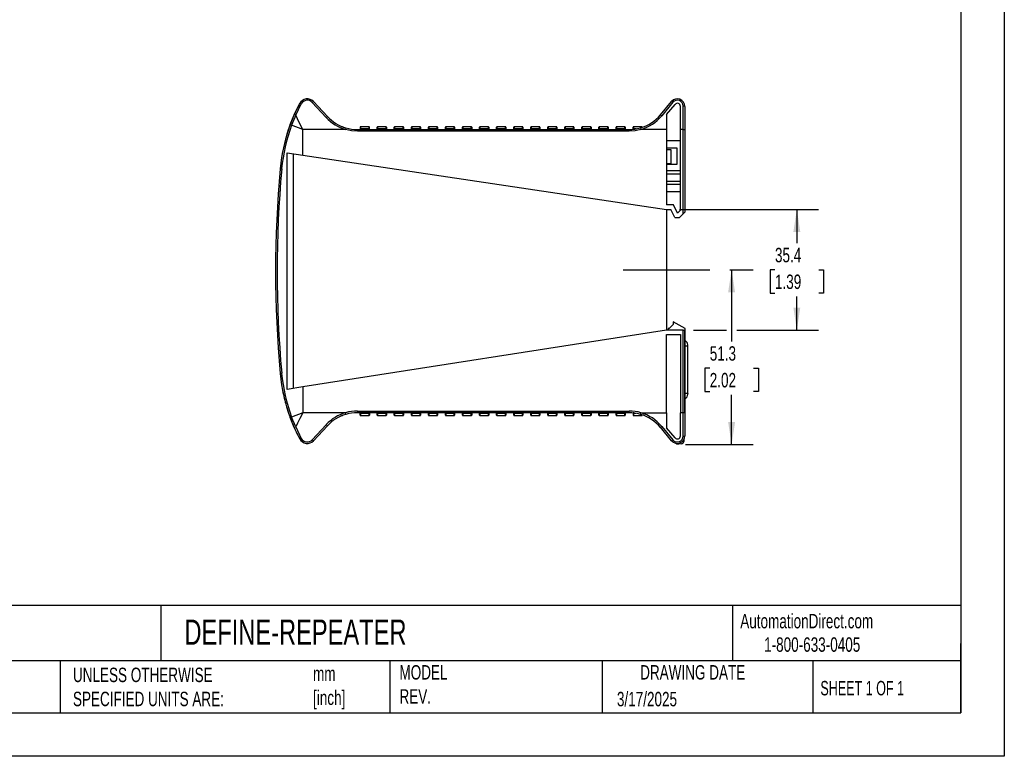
# Model space of a CAD drawing. Header units: millimetres. Extents: x 0 to 559, y 0 to 432.
# Tile 2 of 3: x 270 to 559, y 0 to 216. Entities that reach past the tile are written whole.
import ezdxf

# ---------------------------------------------------------------- set-up
doc = ezdxf.new("R2010")
doc.units = ezdxf.units.MM
doc.header["$LTSCALE"] = 2
doc.linetypes.add('CENTERX2', pattern=[20.32, 12.7, -2.54, 2.54, -2.54])
doc.layers.add('CENTER', color=40, linetype='CENTERX2')
doc.layers.add('DIMENSIONS', color=140, linetype='Continuous', lineweight=25)
doc.layers.add('TEXT', color=140, linetype='Continuous', lineweight=25)
doc.styles.add('SLDTEXTSTYLE0', font='TXT', dxfattribs={"width": 0.7})
doc.styles.add('SLDTEXTSTYLE1', font='TXT', dxfattribs={"width": 0.65})
doc.dimstyles.new('SLDDIMSTYLE1', dxfattribs={"dimtxt": 4.316016, "dimasz": 6.604, "dimexe": 0, "dimexo": 0.0625, "dimgap": 1.079004, "dimtad": 0, "dimtih": 1, "dimtoh": 1, "dimdec": 1, "dimrnd": 1e-09, "dimzin": 12, "dimdsep": 46, "dimtxsty": 'SLDTEXTSTYLE0', "dimsah": 1, "dimcen": 0.09, "dimadec": 0, "dimazin": 3, "dimtfac": 1, "dimtdec": 1, "dimtofl": 0, "dimtmove": 0, "dimatfit": 3, "dimfxl": 0, "dimfrac": 2, "dimtolj": 1, "dimtzin": 12, "dimarcsym": 0})

# ---------------------------------------------------------------- blocks, each defined once
blk = doc.blocks.new('_D_2')
at = {"layer": 'DIMENSIONS'}
for p, q in [((463.59, 160.31), (504.33, 160.31)), ((497.98, 160.31), (497.98, 150.44)), ((491.56, 142.61), (490.11, 142.61)), ((490.11, 142.61), (490.11, 135.76)), ((504.39, 142.61), (505.84, 142.61)), ((505.84, 142.61), (505.84, 135.76)), ((490.11, 135.76), (491.56, 135.76)), ((505.84, 135.76), (504.39, 135.76)), ((497.98, 124.91), (497.98, 134.79)), ((467.69, 124.91), (477.33, 124.91)), ((480.37, 124.91), (504.33, 124.91))]:
    blk.add_line(p, q, dxfattribs=at)
for points in [[(497.98, 160.31), (496.96, 153.71), (498.99, 153.71)], [(497.98, 124.91), (498.99, 131.52), (496.96, 131.52)]]:
    blk.add_solid(points, dxfattribs=at)
at = {"layer": 'DIMENSIONS', "char_height": 4.233, "attachment_point": 1, "style": 'SLDTEXTSTYLE0'}
for s, insert in [('35.4', (491.56, 149.04)), ('1.39', (491.56, 141.21))]:
    blk.add_mtext(s, dxfattribs=dict(at, insert=insert))
blk = doc.blocks.new('_D_3')
at = {"layer": 'DIMENSIONS'}
for p, q in [((478.34, 142.61), (485.2, 142.61)), ((478.85, 142.61), (478.85, 121.6)), ((472.44, 113.77), (470.99, 113.77)), ((470.99, 113.77), (470.99, 106.91)), ((485.26, 113.77), (486.71, 113.77)), ((486.71, 113.77), (486.71, 106.91)), ((470.99, 106.91), (472.44, 106.91)), ((486.71, 106.91), (485.26, 106.91)), ((478.85, 91.36), (478.85, 105.95)), ((465.37, 91.36), (485.2, 91.36))]:
    blk.add_line(p, q, dxfattribs=at)
for points in [[(478.85, 142.61), (477.83, 136.01), (479.87, 136.01)], [(478.85, 91.36), (479.87, 97.97), (477.83, 97.97)]]:
    blk.add_solid(points, dxfattribs=at)
at = {"layer": 'DIMENSIONS', "char_height": 4.233, "attachment_point": 1, "style": 'SLDTEXTSTYLE0'}
for s, insert in [('51.3', (472.44, 120.2)), ('2.02', (472.44, 112.37))]:
    blk.add_mtext(s, dxfattribs=dict(at, insert=insert))

msp = doc.modelspace()

# ---------------------------------------------------------------- linework, layer by layer
at = {"color": 7, "linetype": 'Continuous'}
for p, q in [((558.8, 431.81), (558.8, 0.01)), ((558.8, 0.01), (0, 0.01))]:
    msp.add_line(p, q, dxfattribs=at)
for p, q in [((350.6, 188.06), (352.23, 191.4)), ((351.06, 187.9), (352.67, 191.24)), ((359.99, 187.23), (355.9, 191.66)), ((356.26, 191.92), (360.36, 187.53)), ((457.97, 188), (461.26, 191.93)), ((461.64, 191.69), (458.35, 187.72)), ((459.8, 188.16), (462.26, 191.09)), ((464.65, 183.71), (464.65, 190.59)), ((349.42, 185.16), (350.6, 188.06)), ((351.06, 187.9), (349.86, 184.99)), ((459.8, 188.16), (459.8, 183.71)), ((463.85, 183.71), (463.85, 190.51)), ((465.15, 190.51), (465.15, 183.71)), ((353.15, 183.71), (349.86, 184.99)), ((353.15, 176.23), (353.15, 183.71)), ((365.63, 183.71), (353.15, 183.71)), ((365.77, 184.19), (365.63, 183.71)), ((369.13, 183.21), (369.13, 183.71)), ((369.13, 183.71), (448.77, 183.71)), ((448.77, 183.21), (369.13, 183.21)), ((369.96, 184.43), (369.96, 183.77)), ((369.96, 183.79), (369.96, 183.77)), ((369.96, 183.79), (372.63, 183.79)), ((369.96, 183.71), (369.96, 183.77)), ((372.54, 184.53), (370.06, 184.53)), ((370.06, 184.53), (370.06, 183.89)), ((372.54, 183.89), (370.06, 183.89)), ((372.54, 183.89), (372.54, 184.53)), ((372.64, 183.77), (372.63, 183.79)), ((372.64, 183.77), (372.64, 184.43)), ((372.64, 183.77), (372.64, 183.71)), ((374.96, 183.77), (374.96, 184.43)), ((374.96, 183.77), (374.96, 183.79)), ((377.63, 183.79), (374.96, 183.79)), ((374.96, 183.71), (374.96, 183.77)), ((377.54, 184.53), (375.06, 184.53)), ((375.06, 184.53), (375.06, 183.89)), ((377.54, 183.89), (375.06, 183.89)), ((377.54, 183.89), (377.54, 184.53)), ((377.63, 183.79), (377.64, 183.77)), ((377.64, 184.43), (377.64, 183.77)), ((377.64, 183.77), (377.64, 183.71)), ((379.96, 183.77), (379.96, 184.43)), ((379.96, 183.77), (379.96, 183.79)), ((382.63, 183.79), (379.96, 183.79)), ((379.96, 183.71), (379.96, 183.77)), ((382.54, 184.53), (380.06, 184.53)), ((380.06, 184.53), (380.06, 183.89)), ((382.54, 183.89), (380.06, 183.89)), ((382.54, 183.89), (382.54, 184.53)), ((382.63, 183.79), (382.64, 183.77)), ((382.64, 184.43), (382.64, 183.77)), ((382.64, 183.77), (382.64, 183.71)), ((384.96, 183.77), (384.96, 184.43)), ((384.96, 183.77), (384.96, 183.79)), ((387.63, 183.79), (384.96, 183.79)), ((384.96, 183.71), (384.96, 183.77)), ((387.54, 184.53), (385.06, 184.53)), ((385.06, 184.53), (385.06, 183.89)), ((387.54, 183.89), (385.06, 183.89)), ((387.54, 183.89), (387.54, 184.53)), ((387.63, 183.79), (387.64, 183.77)), ((387.64, 184.43), (387.64, 183.77)), ((387.64, 183.77), (387.64, 183.71)), ((389.96, 183.77), (389.96, 184.43)), ((389.96, 183.77), (389.96, 183.79)), ((392.63, 183.79), (389.96, 183.79)), ((389.96, 183.71), (389.96, 183.77)), ((392.54, 184.53), (390.06, 184.53)), ((390.06, 184.53), (390.06, 183.89)), ((392.54, 183.89), (390.06, 183.89)), ((392.54, 183.89), (392.54, 184.53)), ((392.63, 183.79), (392.64, 183.77)), ((392.64, 184.43), (392.64, 183.77)), ((392.64, 183.77), (392.64, 183.71)), ((394.96, 183.77), (394.96, 184.43)), ((394.96, 183.77), (394.96, 183.79)), ((397.63, 183.79), (394.96, 183.79)), ((394.96, 183.71), (394.96, 183.77)), ((397.54, 184.53), (395.06, 184.53)), ((395.06, 184.53), (395.06, 183.89)), ((397.54, 183.89), (395.06, 183.89)), ((397.54, 183.89), (397.54, 184.53)), ((397.63, 183.79), (397.64, 183.77)), ((397.64, 184.43), (397.64, 183.77)), ((397.64, 183.77), (397.64, 183.71)), ((399.96, 183.77), (399.96, 184.43)), ((399.96, 183.77), (399.96, 183.79)), ((402.63, 183.79), (399.96, 183.79)), ((399.96, 183.71), (399.96, 183.77)), ((402.54, 184.53), (400.06, 184.53)), ((400.06, 184.53), (400.06, 183.89)), ((402.54, 183.89), (400.06, 183.89)), ((402.54, 183.89), (402.54, 184.53)), ((402.63, 183.79), (402.64, 183.77)), ((402.64, 184.43), (402.64, 183.77)), ((402.64, 183.77), (402.64, 183.71)), ((404.96, 183.77), (404.96, 184.43)), ((404.96, 183.77), (404.96, 183.79)), ((407.63, 183.79), (404.96, 183.79)), ((404.96, 183.71), (404.96, 183.77)), ((407.54, 184.53), (405.06, 184.53)), ((405.06, 184.53), (405.06, 183.89)), ((407.54, 183.89), (405.06, 183.89)), ((407.54, 183.89), (407.54, 184.53)), ((407.63, 183.79), (407.64, 183.77)), ((407.64, 184.43), (407.64, 183.77)), ((407.64, 183.77), (407.64, 183.71)), ((409.96, 183.77), (409.96, 184.43)), ((409.96, 183.77), (409.96, 183.79)), ((412.63, 183.79), (409.96, 183.79)), ((409.96, 183.71), (409.96, 183.77)), ((412.54, 184.53), (410.06, 184.53)), ((410.06, 184.53), (410.06, 183.89)), ((412.54, 183.89), (410.06, 183.89)), ((412.54, 183.89), (412.54, 184.53)), ((412.63, 183.79), (412.64, 183.77)), ((412.64, 184.43), (412.64, 183.77)), ((412.64, 183.77), (412.64, 183.71)), ((414.96, 183.77), (414.96, 184.43)), ((414.96, 183.77), (414.96, 183.79)), ((417.63, 183.79), (414.96, 183.79)), ((414.96, 183.71), (414.96, 183.77)), ((417.54, 184.53), (415.06, 184.53)), ((415.06, 184.53), (415.06, 183.89)), ((417.54, 183.89), (415.06, 183.89)), ((417.54, 183.89), (417.54, 184.53)), ((417.63, 183.79), (417.64, 183.77)), ((417.64, 184.43), (417.64, 183.77)), ((417.64, 183.77), (417.64, 183.71)), ((419.96, 183.77), (419.96, 184.43)), ((419.96, 183.77), (419.96, 183.79)), ((422.63, 183.79), (419.96, 183.79)), ((419.96, 183.71), (419.96, 183.77)), ((422.54, 184.53), (420.06, 184.53)), ((420.06, 184.53), (420.06, 183.89)), ((422.54, 183.89), (420.06, 183.89)), ((422.54, 183.89), (422.54, 184.53)), ((422.63, 183.79), (422.64, 183.77)), ((422.64, 184.43), (422.64, 183.77)), ((422.64, 183.77), (422.64, 183.71)), ((424.96, 183.77), (424.96, 184.43)), ((424.96, 183.77), (424.96, 183.79)), ((427.63, 183.79), (424.96, 183.79)), ((424.96, 183.71), (424.96, 183.77)), ((427.54, 184.53), (425.06, 184.53)), ((425.06, 184.53), (425.06, 183.89)), ((427.54, 183.89), (425.06, 183.89)), ((427.54, 183.89), (427.54, 184.53)), ((427.63, 183.79), (427.64, 183.77)), ((427.64, 184.43), (427.64, 183.77)), ((427.64, 183.77), (427.64, 183.71)), ((429.96, 183.77), (429.96, 184.43)), ((429.96, 183.77), (429.96, 183.79)), ((432.63, 183.79), (429.96, 183.79)), ((429.96, 183.71), (429.96, 183.77)), ((432.54, 184.53), (430.06, 184.53)), ((430.06, 184.53), (430.06, 183.89)), ((432.54, 183.89), (430.06, 183.89)), ((432.54, 183.89), (432.54, 184.53)), ((432.63, 183.79), (432.64, 183.77)), ((432.64, 184.43), (432.64, 183.77)), ((432.64, 183.77), (432.64, 183.71)), ((434.96, 183.77), (434.96, 184.43)), ((434.96, 183.77), (434.96, 183.79)), ((437.63, 183.79), (434.96, 183.79)), ((434.96, 183.71), (434.96, 183.77)), ((437.54, 184.53), (435.06, 184.53)), ((435.06, 184.53), (435.06, 183.89)), ((437.54, 183.89), (435.06, 183.89)), ((437.54, 183.89), (437.54, 184.53)), ((437.63, 183.79), (437.64, 183.77)), ((437.64, 184.43), (437.64, 183.77)), ((437.64, 183.77), (437.64, 183.71)), ((439.96, 183.77), (439.96, 184.43)), ((439.96, 183.77), (439.96, 183.79)), ((442.63, 183.79), (439.96, 183.79)), ((439.96, 183.71), (439.96, 183.77)), ((442.54, 184.53), (440.06, 184.53)), ((440.06, 184.53), (440.06, 183.89)), ((442.54, 183.89), (440.06, 183.89)), ((442.54, 183.89), (442.54, 184.53)), ((442.63, 183.79), (442.64, 183.77)), ((442.64, 184.43), (442.64, 183.77)), ((442.64, 183.77), (442.64, 183.71)), ((444.96, 183.77), (444.96, 184.43)), ((444.96, 183.77), (444.96, 183.79)), ((447.63, 183.79), (444.96, 183.79)), ((444.96, 183.71), (444.96, 183.77)), ((447.54, 184.53), (445.06, 184.53)), ((445.06, 184.53), (445.06, 183.89)), ((447.54, 183.89), (445.06, 183.89)), ((447.54, 183.89), (447.54, 184.53)), ((447.63, 183.79), (447.64, 183.77)), ((447.64, 184.43), (447.64, 183.77)), ((447.64, 183.77), (447.64, 183.71)), ((448.77, 183.71), (448.77, 183.21)), ((449.96, 183.77), (449.96, 184.43)), ((449.96, 183.77), (449.96, 183.79)), ((450.15, 183.79), (449.96, 183.79)), ((452.54, 184.53), (450.06, 184.53)), ((450.06, 184.53), (450.06, 183.89)), ((450.82, 183.89), (450.06, 183.89)), ((452.13, 184.19), (452.27, 183.71)), ((459.8, 183.71), (452.27, 183.71)), ((452.54, 184.36), (452.54, 184.53)), ((459.8, 183.71), (459.8, 161.61)), ((463.85, 160.05), (463.85, 183.71)), ((464.65, 183.71), (463.85, 183.71)), ((464.65, 159.01), (464.65, 183.71)), ((464.65, 183.71), (465.15, 183.71)), ((465.15, 183.71), (465.15, 159.51)), ((463.85, 180.36), (459.8, 180.36)), ((348.59, 107.53), (348.59, 176.9)), ((348.59, 176.9), (353.15, 176.23)), ((350.44, 107.82), (350.44, 176.63)), ((353.15, 176.23), (459.8, 160.31)), ((459.8, 178.37), (462.76, 178.37)), ((461.17, 177.76), (459.8, 177.76)), ((461.17, 173.76), (461.17, 177.76)), ((462.76, 178.37), (462.76, 173.51)), ((459.8, 173.76), (461.17, 173.76)), ((462.76, 173.51), (459.8, 173.51)), ((459.8, 171.71), (463.85, 171.71)), ((459.8, 170.71), (463.85, 170.71)), ((459.8, 168.61), (463.85, 168.61)), ((463.85, 167.61), (459.8, 167.61)), ((459.8, 165.51), (463.85, 165.51)), ((461.86, 161.61), (459.8, 161.61)), ((459.8, 160.31), (461.05, 160.31)), ((459.8, 160.31), (459.8, 124.91)), ((462.22, 157.91), (461.05, 160.31)), ((463.02, 159.23), (461.86, 161.61)), ((463.85, 160.05), (463.02, 159.23)), ((464.65, 159.01), (463.55, 157.91)), ((462.22, 157.91), (463.55, 157.91)), ((461.73, 127.31), (461.73, 126.56)), ((465.23, 125.36), (461.73, 127.31)), ((459.8, 124.91), (353.15, 108.25)), ((464.65, 124.91), (459.8, 124.91)), ((460.53, 125.36), (460.23, 125.36)), ((460.23, 125.36), (460.23, 124.91)), ((460.53, 125.36), (461.73, 126.56)), ((464.65, 100.71), (464.65, 124.91)), ((464.65, 124.91), (465.15, 124.91)), ((465.15, 100.71), (465.15, 124.91)), ((465.23, 98.86), (465.23, 125.36)), ((459.8, 123.61), (463.85, 123.61)), ((459.8, 100.71), (459.8, 123.61)), ((463.85, 123.61), (463.85, 100.71)), ((465.23, 120.36), (465.98, 120.36)), ((465.98, 120.36), (465.98, 120.57)), ((465.98, 106.36), (465.98, 120.36)), ((353.15, 108.25), (348.59, 107.53)), ((353.15, 108.25), (353.15, 100.71)), ((465.98, 106.36), (465.23, 106.36)), ((465.98, 106.36), (465.98, 106.16)), ((369.13, 101.21), (448.77, 101.21)), ((369.13, 101.21), (369.13, 100.71)), ((448.77, 100.71), (448.77, 101.21)), ((350.6, 96.37), (349.42, 99.27)), ((353.15, 100.71), (349.86, 99.44)), ((351.06, 96.53), (349.86, 99.44)), ((365.63, 100.71), (353.15, 100.71)), ((365.77, 100.23), (365.63, 100.71)), ((448.77, 100.71), (369.13, 100.71)), ((369.96, 100.66), (369.96, 100.71)), ((369.96, 100.63), (369.96, 100.66)), ((369.96, 100), (369.96, 100.66)), ((369.96, 100.63), (372.63, 100.63)), ((370.06, 100.54), (372.54, 100.54)), ((370.06, 100.54), (370.06, 99.9)), ((370.06, 99.9), (372.54, 99.9)), ((372.54, 99.9), (372.54, 100.54)), ((372.64, 100.66), (372.63, 100.63)), ((372.64, 100.71), (372.64, 100.66)), ((372.64, 100.66), (372.64, 100)), ((374.96, 100.66), (374.96, 100.71)), ((374.96, 100.63), (374.96, 100.66)), ((374.96, 100), (374.96, 100.66)), ((374.96, 100.63), (377.63, 100.63)), ((375.06, 100.54), (377.54, 100.54)), ((375.06, 100.54), (375.06, 99.9)), ((375.06, 99.9), (377.54, 99.9)), ((377.54, 99.9), (377.54, 100.54)), ((377.64, 100.66), (377.63, 100.63)), ((377.64, 100.71), (377.64, 100.66)), ((377.64, 100.66), (377.64, 100)), ((379.96, 100.66), (379.96, 100.71)), ((379.96, 100.63), (379.96, 100.66)), ((379.96, 100), (379.96, 100.66)), ((379.96, 100.63), (382.63, 100.63)), ((380.06, 100.54), (382.54, 100.54)), ((380.06, 100.54), (380.06, 99.9)), ((380.06, 99.9), (382.54, 99.9)), ((382.54, 99.9), (382.54, 100.54)), ((382.64, 100.66), (382.63, 100.63)), ((382.64, 100.71), (382.64, 100.66)), ((382.64, 100.66), (382.64, 100)), ((384.96, 100.66), (384.96, 100.71)), ((384.96, 100.63), (384.96, 100.66)), ((384.96, 100), (384.96, 100.66)), ((384.96, 100.63), (387.63, 100.63)), ((385.06, 100.54), (387.54, 100.54)), ((385.06, 100.54), (385.06, 99.9)), ((385.06, 99.9), (387.54, 99.9)), ((387.54, 99.9), (387.54, 100.54)), ((387.64, 100.66), (387.63, 100.63)), ((387.64, 100.71), (387.64, 100.66)), ((387.64, 100.66), (387.64, 100)), ((389.96, 100.66), (389.96, 100.71)), ((389.96, 100.63), (389.96, 100.66)), ((389.96, 100), (389.96, 100.66)), ((389.96, 100.63), (392.63, 100.63)), ((390.06, 100.54), (392.54, 100.54)), ((390.06, 100.54), (390.06, 99.9)), ((390.06, 99.9), (392.54, 99.9)), ((392.54, 99.9), (392.54, 100.54)), ((392.64, 100.66), (392.63, 100.63)), ((392.64, 100.71), (392.64, 100.66)), ((392.64, 100.66), (392.64, 100)), ((394.96, 100.66), (394.96, 100.71)), ((394.96, 100.63), (394.96, 100.66)), ((394.96, 100), (394.96, 100.66)), ((394.96, 100.63), (397.63, 100.63)), ((395.06, 100.54), (397.54, 100.54)), ((395.06, 100.54), (395.06, 99.9)), ((395.06, 99.9), (397.54, 99.9)), ((397.54, 99.9), (397.54, 100.54)), ((397.64, 100.66), (397.63, 100.63)), ((397.64, 100.71), (397.64, 100.66)), ((397.64, 100.66), (397.64, 100)), ((399.96, 100.66), (399.96, 100.71)), ((399.96, 100.63), (399.96, 100.66)), ((399.96, 100), (399.96, 100.66)), ((399.96, 100.63), (402.63, 100.63)), ((400.06, 100.54), (402.54, 100.54)), ((400.06, 100.54), (400.06, 99.9)), ((400.06, 99.9), (402.54, 99.9)), ((402.54, 99.9), (402.54, 100.54)), ((402.64, 100.66), (402.63, 100.63)), ((402.64, 100.71), (402.64, 100.66)), ((402.64, 100.66), (402.64, 100)), ((404.96, 100.66), (404.96, 100.71)), ((404.96, 100.63), (404.96, 100.66)), ((404.96, 100), (404.96, 100.66)), ((404.96, 100.63), (407.63, 100.63)), ((405.06, 100.54), (407.54, 100.54)), ((405.06, 100.54), (405.06, 99.9)), ((405.06, 99.9), (407.54, 99.9)), ((407.54, 99.9), (407.54, 100.54)), ((407.64, 100.66), (407.63, 100.63)), ((407.64, 100.71), (407.64, 100.66)), ((407.64, 100.66), (407.64, 100)), ((409.96, 100.66), (409.96, 100.71)), ((409.96, 100.63), (409.96, 100.66)), ((409.96, 100), (409.96, 100.66)), ((409.96, 100.63), (412.63, 100.63)), ((410.06, 100.54), (412.54, 100.54)), ((410.06, 100.54), (410.06, 99.9)), ((410.06, 99.9), (412.54, 99.9)), ((412.54, 99.9), (412.54, 100.54)), ((412.64, 100.66), (412.63, 100.63)), ((412.64, 100.71), (412.64, 100.66)), ((412.64, 100.66), (412.64, 100)), ((414.96, 100.66), (414.96, 100.71)), ((414.96, 100.63), (414.96, 100.66)), ((414.96, 100), (414.96, 100.66)), ((414.96, 100.63), (417.63, 100.63)), ((415.06, 100.54), (417.54, 100.54)), ((415.06, 100.54), (415.06, 99.9)), ((415.06, 99.9), (417.54, 99.9)), ((417.54, 99.9), (417.54, 100.54)), ((417.64, 100.66), (417.63, 100.63)), ((417.64, 100.71), (417.64, 100.66)), ((417.64, 100.66), (417.64, 100)), ((419.96, 100.66), (419.96, 100.71)), ((419.96, 100.63), (419.96, 100.66)), ((419.96, 100), (419.96, 100.66)), ((419.96, 100.63), (422.63, 100.63)), ((420.06, 100.54), (422.54, 100.54)), ((420.06, 100.54), (420.06, 99.9)), ((420.06, 99.9), (422.54, 99.9)), ((422.54, 99.9), (422.54, 100.54)), ((422.64, 100.66), (422.63, 100.63)), ((422.64, 100.71), (422.64, 100.66)), ((422.64, 100.66), (422.64, 100)), ((424.96, 100.66), (424.96, 100.71)), ((424.96, 100.63), (424.96, 100.66)), ((424.96, 100), (424.96, 100.66)), ((424.96, 100.63), (427.63, 100.63)), ((425.06, 100.54), (427.54, 100.54)), ((425.06, 100.54), (425.06, 99.9)), ((425.06, 99.9), (427.54, 99.9)), ((427.54, 99.9), (427.54, 100.54)), ((427.64, 100.66), (427.63, 100.63)), ((427.64, 100.71), (427.64, 100.66)), ((427.64, 100.66), (427.64, 100)), ((429.96, 100.66), (429.96, 100.71)), ((429.96, 100.63), (429.96, 100.66)), ((429.96, 100), (429.96, 100.66)), ((429.96, 100.63), (432.63, 100.63)), ((430.06, 100.54), (432.54, 100.54)), ((430.06, 100.54), (430.06, 99.9)), ((430.06, 99.9), (432.54, 99.9)), ((432.54, 99.9), (432.54, 100.54)), ((432.64, 100.66), (432.63, 100.63)), ((432.64, 100.71), (432.64, 100.66)), ((432.64, 100.66), (432.64, 100)), ((434.96, 100.66), (434.96, 100.71)), ((434.96, 100.63), (434.96, 100.66)), ((434.96, 100), (434.96, 100.66)), ((434.96, 100.63), (437.63, 100.63)), ((435.06, 100.54), (437.54, 100.54)), ((435.06, 100.54), (435.06, 99.9)), ((435.06, 99.9), (437.54, 99.9)), ((437.54, 99.9), (437.54, 100.54)), ((437.64, 100.66), (437.63, 100.63)), ((437.64, 100.71), (437.64, 100.66)), ((437.64, 100.66), (437.64, 100)), ((439.96, 100.66), (439.96, 100.71)), ((439.96, 100.63), (439.96, 100.66)), ((439.96, 100), (439.96, 100.66)), ((439.96, 100.63), (442.63, 100.63)), ((440.06, 100.54), (442.54, 100.54)), ((440.06, 100.54), (440.06, 99.9)), ((440.06, 99.9), (442.54, 99.9)), ((442.54, 99.9), (442.54, 100.54)), ((442.64, 100.66), (442.63, 100.63)), ((442.64, 100.71), (442.64, 100.66)), ((442.64, 100.66), (442.64, 100)), ((444.96, 100.66), (444.96, 100.71)), ((444.96, 100.63), (444.96, 100.66)), ((444.96, 100), (444.96, 100.66)), ((444.96, 100.63), (447.63, 100.63)), ((445.06, 100.54), (447.54, 100.54)), ((445.06, 100.54), (445.06, 99.9)), ((445.06, 99.9), (447.54, 99.9)), ((447.54, 99.9), (447.54, 100.54)), ((447.64, 100.66), (447.63, 100.63)), ((447.64, 100.71), (447.64, 100.66)), ((447.64, 100.66), (447.64, 100)), ((449.96, 100.66), (449.96, 100)), ((450.15, 100.63), (449.96, 100.63)), ((450.06, 100.54), (450.82, 100.54)), ((450.06, 100.54), (450.06, 99.9)), ((450.06, 99.9), (452.54, 99.9)), ((452.13, 100.23), (452.27, 100.71)), ((452.27, 100.71), (459.8, 100.71)), ((452.54, 99.9), (452.54, 100.03)), ((459.8, 100.71), (459.8, 96.27)), ((463.85, 93.91), (463.85, 100.71)), ((464.65, 100.71), (463.85, 100.71)), ((464.65, 93.84), (464.65, 100.71)), ((465.15, 100.71), (464.65, 100.71)), ((465.15, 100.71), (465.15, 93.91)), ((352.23, 93.03), (350.6, 96.37)), ((351.06, 96.53), (352.67, 93.19)), ((359.99, 97.2), (355.9, 92.77)), ((360.36, 96.9), (356.26, 92.51)), ((461.26, 92.5), (457.97, 96.43)), ((458.35, 96.71), (461.64, 92.74)), ((462.26, 93.34), (459.8, 96.27)), ((464.91, 92.47), (464.96, 93.04)), ((462.83, 91.74), (462.83, 91.36)), ((464.09, 91.59), (462.83, 91.36))]:
    msp.add_line(p, q)
at = {"flags": 128}
for points in [[(353.15, 183.71), (352.29, 185.42), (351.6, 186.82), (351.06, 187.9)], [(369.13, 183.21), (367.37, 183.34), (365.63, 183.71)], [(452.27, 183.71), (450.54, 183.34), (448.77, 183.21)], [(452.64, 184.35), (452.7, 184.37), (453.37, 184.63)], [(464.65, 159.01), (464.83, 159.2), (465, 159.37), (465.06, 159.43), (465.11, 159.48), (465.14, 159.51), (465.15, 159.51)], [(353.15, 100.71), (352.29, 99.01), (351.6, 97.61), (351.06, 96.53)]]:
    msp.add_lwpolyline(points, dxfattribs=at)
for centre, radius, start, end in [((396.29, 167.75), 50, 151.7752, 157.2091), ((354.44, 190.21), 2.5, 43, 151.7752), ((352.19, 190.59), 0.812, 53.4845, 87.0077), ((354.44, 190.31), 1.99, 42.7524, 152.1763), ((356.65, 190.99), 1, 112.3685, 138.1128), ((462.95, 190.51), 2.2, 360, 140), ((460.95, 191.01), 0.97, 44.6439, 71.5501), ((462.95, 190.6), 1.7, 359.4463, 140.1671), ((462.95, 190.51), 0.9, 0.0003, 139.9997), ((464.77, 189.66), 0.936, 66.2146, 97.5158), ((350.29, 186.43), 1.66, 62.3922, 79.106), ((448.77, 195.71), 12, 286.2602, 320), ((448.7, 195.74), 12.55, 286.5469, 320.2628), ((456.98, 186.25), 2.01, 47.0759, 60.6433), ((396.29, 167.75), 50, 159.6196, 174.8775), ((395.95, 167.73), 49.22, 159.4721, 174.8238), ((396.29, 167.75), 50, 157.2091, 169.2346), ((351.76, 190.46), 5.79, 246.1528, 250.8536), ((350.33, 187.06), 0.15, 157.2091, 247.3815), ((361.71, 185.54), 2.4, 124.1018, 135.4621), ((369.2, 195.73), 12.54, 222.732, 253.4715), ((369.13, 195.71), 12, 223, 253.7398), ((369.13, 195.71), 12, 246.3295, 253.7398), ((369.13, 195.71), 12, 253.7398, 270), ((370.06, 184.43), 0.1, 90, 180), ((370.1, 183.76), 0.14, 106.0016, 164.0459), ((372.54, 184.43), 0.1, 0, 90), ((372.5, 183.76), 0.141, 16.1526, 73.8), ((375.06, 184.43), 0.1, 90, 180), ((375.1, 183.76), 0.14, 106.0016, 164.0459), ((377.54, 184.43), 0.1, 0, 90), ((377.5, 183.76), 0.141, 16.1526, 73.8), ((380.06, 184.43), 0.1, 90, 180), ((380.1, 183.76), 0.14, 106.0016, 164.0459), ((382.54, 184.43), 0.1, 0, 90), ((382.5, 183.76), 0.141, 16.1526, 73.8), ((385.06, 184.43), 0.1, 90, 180), ((385.1, 183.76), 0.14, 106.0016, 164.0459), ((387.54, 184.43), 0.1, 0, 90), ((387.5, 183.76), 0.141, 16.1526, 73.8), ((390.06, 184.43), 0.1, 90, 180), ((390.1, 183.76), 0.14, 106.0016, 164.0459), ((392.54, 184.43), 0.1, 0, 90), ((392.5, 183.76), 0.14, 16.0009, 73.9517), ((395.06, 184.43), 0.1, 90, 180), ((395.1, 183.76), 0.14, 106.0016, 164.0459), ((397.54, 184.43), 0.1, 0, 90), ((397.5, 183.76), 0.141, 16.1526, 73.8), ((400.06, 184.43), 0.1, 90, 180), ((400.1, 183.76), 0.14, 106.0016, 164.0459), ((402.54, 184.43), 0.1, 0, 90), ((402.5, 183.76), 0.141, 16.1526, 73.8), ((405.06, 184.43), 0.1, 90, 180), ((405.1, 183.76), 0.14, 106.0016, 164.0459), ((407.54, 184.43), 0.1, 0, 90), ((407.5, 183.76), 0.141, 16.1526, 73.8), ((410.06, 184.43), 0.1, 90, 180), ((410.1, 183.76), 0.14, 106.0016, 164.0459), ((412.54, 184.43), 0.1, 0, 90), ((412.5, 183.76), 0.141, 16.1526, 73.8), ((415.06, 184.43), 0.1, 90, 180), ((415.1, 183.76), 0.14, 106.0016, 164.0459), ((417.54, 184.43), 0.1, 0, 90), ((417.5, 183.76), 0.141, 16.1526, 73.8), ((420.06, 184.43), 0.1, 90, 180), ((420.1, 183.76), 0.14, 106.0016, 164.0459), ((422.54, 184.43), 0.1, 0, 90), ((422.5, 183.76), 0.141, 16.1526, 73.8), ((425.06, 184.43), 0.1, 90, 180), ((425.1, 183.76), 0.14, 106.0016, 164.0459), ((427.54, 184.43), 0.1, 0, 90), ((427.5, 183.76), 0.141, 16.1526, 73.8), ((430.06, 184.43), 0.1, 90, 180), ((430.1, 183.76), 0.14, 106.0016, 164.0459), ((432.54, 184.43), 0.1, 0, 90), ((432.5, 183.76), 0.141, 16.1526, 73.8), ((435.06, 184.43), 0.1, 90, 180), ((435.1, 183.76), 0.14, 106.0016, 164.0459), ((437.54, 184.43), 0.1, 0, 90), ((437.5, 183.76), 0.141, 16.1526, 73.8), ((440.06, 184.43), 0.1, 90, 180), ((440.1, 183.76), 0.14, 106.0016, 164.0459), ((442.54, 184.43), 0.1, 0, 90), ((442.5, 183.76), 0.141, 16.1526, 73.8), ((445.06, 184.43), 0.1, 90, 180), ((445.1, 183.76), 0.14, 106.0016, 164.0459), ((447.54, 184.43), 0.1, 0, 90), ((447.5, 183.76), 0.141, 16.1526, 73.8), ((448.77, 195.71), 12, 270, 286.2602), ((450.06, 184.43), 0.1, 90, 180), ((452.54, 184.43), 0.1, 0, 90), ((681.15, 142.21), 336, 174.8775, 185.1225), ((678.18, 142.21), 332.59, 174.8326, 185.1674), ((347.81, 183.17), 11.03, 263.1376, 265.4749), ((464.48, 120.57), 1.5, 0, 60), ((347.81, 101.26), 11.03, 94.5252, 96.8624), ((396.29, 116.68), 50, 185.1225, 200.3804), ((395.95, 116.7), 49.22, 185.1762, 200.5279), ((396.29, 116.68), 50, 190.951, 196.2159), ((464.48, 106.16), 1.5, 300, 0), ((396.29, 116.68), 50, 196.3922, 202.7909), ((369.13, 88.71), 12.5, 90, 106.2602), ((448.77, 88.71), 12.5, 73.7398, 90), ((352.16, 92.96), 6.88, 109.5177, 113.476), ((369.2, 88.7), 12.54, 106.5285, 137.2679), ((369.13, 88.71), 12, 106.2602, 137), ((369.13, 88.71), 12, 106.2602, 114.0095), ((369.13, 88.71), 12, 90, 106.2602), ((370.1, 100.67), 0.141, 196.1526, 253.8), ((370.06, 100), 0.1, 180, 270), ((372.5, 100.67), 0.14, 286.0016, 344.0459), ((372.54, 100), 0.1, 270, 0), ((375.1, 100.67), 0.141, 196.1526, 253.8), ((375.06, 100), 0.1, 180, 270), ((377.5, 100.67), 0.14, 286.0016, 344.0459), ((377.54, 100), 0.1, 270, 0), ((380.1, 100.67), 0.141, 196.1526, 253.8), ((380.06, 100), 0.1, 180, 270), ((382.5, 100.67), 0.14, 286.0016, 344.0459), ((382.54, 100), 0.1, 270, 0), ((385.1, 100.67), 0.141, 196.1526, 253.8), ((385.06, 100), 0.1, 180, 270), ((387.5, 100.67), 0.14, 286.0016, 344.0459), ((387.54, 100), 0.1, 270, 0), ((390.1, 100.67), 0.141, 196.1526, 253.8), ((390.06, 100), 0.1, 180, 270), ((392.5, 100.67), 0.14, 286.0016, 344.0459), ((392.54, 100), 0.1, 270, 0), ((395.1, 100.67), 0.141, 196.1526, 253.8), ((395.06, 100), 0.1, 180, 270), ((397.5, 100.67), 0.14, 286.0016, 344.0459), ((397.54, 100), 0.1, 270, 0), ((400.1, 100.67), 0.141, 196.1526, 253.8), ((400.06, 100), 0.1, 180, 270), ((402.5, 100.67), 0.14, 286.0016, 344.0459), ((402.54, 100), 0.1, 270, 0), ((405.1, 100.67), 0.141, 196.1526, 253.8), ((405.06, 100), 0.1, 180, 270), ((407.5, 100.67), 0.14, 286.0016, 344.0459), ((407.54, 100), 0.1, 270, 0), ((410.1, 100.67), 0.141, 196.1526, 253.8), ((410.06, 100), 0.1, 180, 270), ((412.5, 100.67), 0.14, 286.0016, 344.0459), ((412.54, 100), 0.1, 270, 0), ((415.1, 100.67), 0.141, 196.1526, 253.8), ((415.06, 100), 0.1, 180, 270), ((417.5, 100.67), 0.14, 286.0016, 344.0459), ((417.54, 100), 0.1, 270, 0), ((420.1, 100.67), 0.141, 196.1526, 253.8), ((420.06, 100), 0.1, 180, 270), ((422.5, 100.67), 0.14, 286.0016, 344.0459), ((422.54, 100), 0.1, 270, 0), ((425.1, 100.67), 0.141, 196.1526, 253.8), ((425.06, 100), 0.1, 180, 270), ((427.5, 100.67), 0.14, 286.0016, 344.0459), ((427.54, 100), 0.1, 270, 0), ((430.1, 100.67), 0.14, 196.0009, 253.9517), ((430.06, 100), 0.1, 180, 270), ((432.5, 100.67), 0.14, 286.0016, 344.0459), ((432.54, 100), 0.1, 270, 0), ((435.1, 100.67), 0.141, 196.1526, 253.8), ((435.06, 100), 0.1, 180, 270), ((437.5, 100.67), 0.14, 286.0016, 344.0459), ((437.54, 100), 0.1, 270, 0), ((440.1, 100.67), 0.141, 196.1526, 253.8), ((440.06, 100), 0.1, 180, 270), ((442.5, 100.67), 0.14, 286.0016, 344.0459), ((442.54, 100), 0.1, 270, 0), ((445.1, 100.67), 0.141, 196.1526, 253.8), ((445.06, 100), 0.1, 180, 270), ((447.5, 100.67), 0.14, 286.0016, 344.0459), ((447.54, 100), 0.1, 270, 0), ((448.77, 88.71), 12, 73.7398, 90), ((450.1, 100.67), 0.141, 196.1526, 253.8), ((450.06, 100), 0.1, 180, 270), ((448.77, 88.71), 12, 40, 73.7398), ((448.69, 88.67), 12.57, 39.7651, 73.4251), ((452.54, 100), 0.1, 270, 0), ((454.95, 99.18), 0.15, 180, 239.4624), ((401.17, 98.86), 64.06, 358.05, 0), ((350.33, 97.37), 0.15, 112.6185, 202.7909), ((396.29, 116.68), 50, 202.7909, 208.2248), ((350.29, 98), 1.66, 280.894, 297.6078), ((361.46, 98.6), 2.03, 223.4865, 236.9495), ((456.98, 98.18), 2.01, 299.3568, 312.924), ((352.14, 93.97), 0.947, 275.4426, 304.0653), ((354.44, 94.21), 2.5, 208.2248, 317), ((354.44, 94.12), 1.99, 207.8109, 317.2604), ((356.56, 93.31), 0.857, 219.6195, 249.8991), ((462.95, 93.91), 2.2, 220, 0), ((461.03, 93.3), 0.828, 286.1004, 317.7056), ((462.95, 93.83), 1.7, 219.8632, 0.5234), ((462.95, 93.91), 0.9, 220, 360), ((463.91, 92.57), 1, 280, 354.2721), ((464.77, 94.77), 0.936, 262.4842, 293.7854)]:
    msp.add_arc(centre, radius, start, end)
at = {"layer": 'CENTER'}
msp.add_line((447.1, 142.61), (475.8, 142.61), dxfattribs=at)
at = {"layer": 'TEXT'}
for p, q in [((546.1, 419.1), (546.1, 12.7)), ((546.1, 44.25), (12.7, 44.25)), ((311.52, 44.25), (311.52, 27.94)), ((479.15, 44.25), (479.15, 27.94)), ((546.1, 12.7), (546.1, 33.02)), ((546.1, 27.94), (12.7, 27.94)), ((282, 27.94), (282, 12.7)), ((378.6, 27.94), (378.6, 12.7)), ((440.93, 27.94), (440.93, 12.7)), ((502.7, 27.94), (502.7, 12.7)), ((12.7, 12.7), (546.1, 12.7))]:
    msp.add_line(p, q, dxfattribs=at)

# ---------------------------------------------------------------- texts
at = {"layer": 'TEXT', "linetype": 'CENTERX2', "lineweight": 18}
for s, insert, char_height, attachment_point, style in [('AutomationDirect.com', (481.39, 41.75), 4.2333, 1, 'SLDTEXTSTYLE0'), ('DEFINE-REPEATER', (318.42, 40.1), 7.4083, 1, 'SLDTEXTSTYLE0'), ('1-800-633-0405', (488.38, 34.87), 4.2333, 1, 'SLDTEXTSTYLE0'), ('UNLESS OTHERWISE ^JSPECIFIED UNITS ARE:', (285.74, 25.99), 4.2333, 1, 'SLDTEXTSTYLE0'), ('MODEL ^JREV.', (381.47, 26.73), 4.2333, 1, 'SLDTEXTSTYLE0'), ('DRAWING DATE', (467.45, 26.73), 4.2333, 2, 'SLDTEXTSTYLE0'), ('mm^J[inch]', (356.13, 26.35), 4.233, 1, 'SLDTEXTSTYLE0'), ('SHEET 1 OF 1', (504.88, 22.1), 4.2333, 1, 'SLDTEXTSTYLE1'), ('3/17/2025', (445.23, 18.89), 4.233, 1, 'SLDTEXTSTYLE0')]:
    msp.add_mtext(s, dxfattribs=dict(at, insert=insert, char_height=char_height, attachment_point=attachment_point, style=style))

# ---------------------------------------------------------------- dimensions: what is measured, and where the dimension line sits
at = {"layer": 'DIMENSIONS'}
for base, p1, p2, picture, middle in [((497.98, 124.91), (461.05, 160.31), (465.15, 124.91), '_D_2', (497.98, 142.61)), ((478.8499302, 91.36457455), (475.7965326, 142.61457455), (462.8265326, 91.36457455), '_D_3', (478.8499302, 113.77206959))]:
    dim = msp.add_linear_dim(base=base, p1=p1, p2=p2, angle=90, dimstyle='SLDDIMSTYLE1', dxfattribs=at)
    dim.commit()
    dim.dimension.update_dxf_attribs({"geometry": picture, "text_midpoint": middle, "dimtype": 160})

doc.saveas('drawing.dxf')
